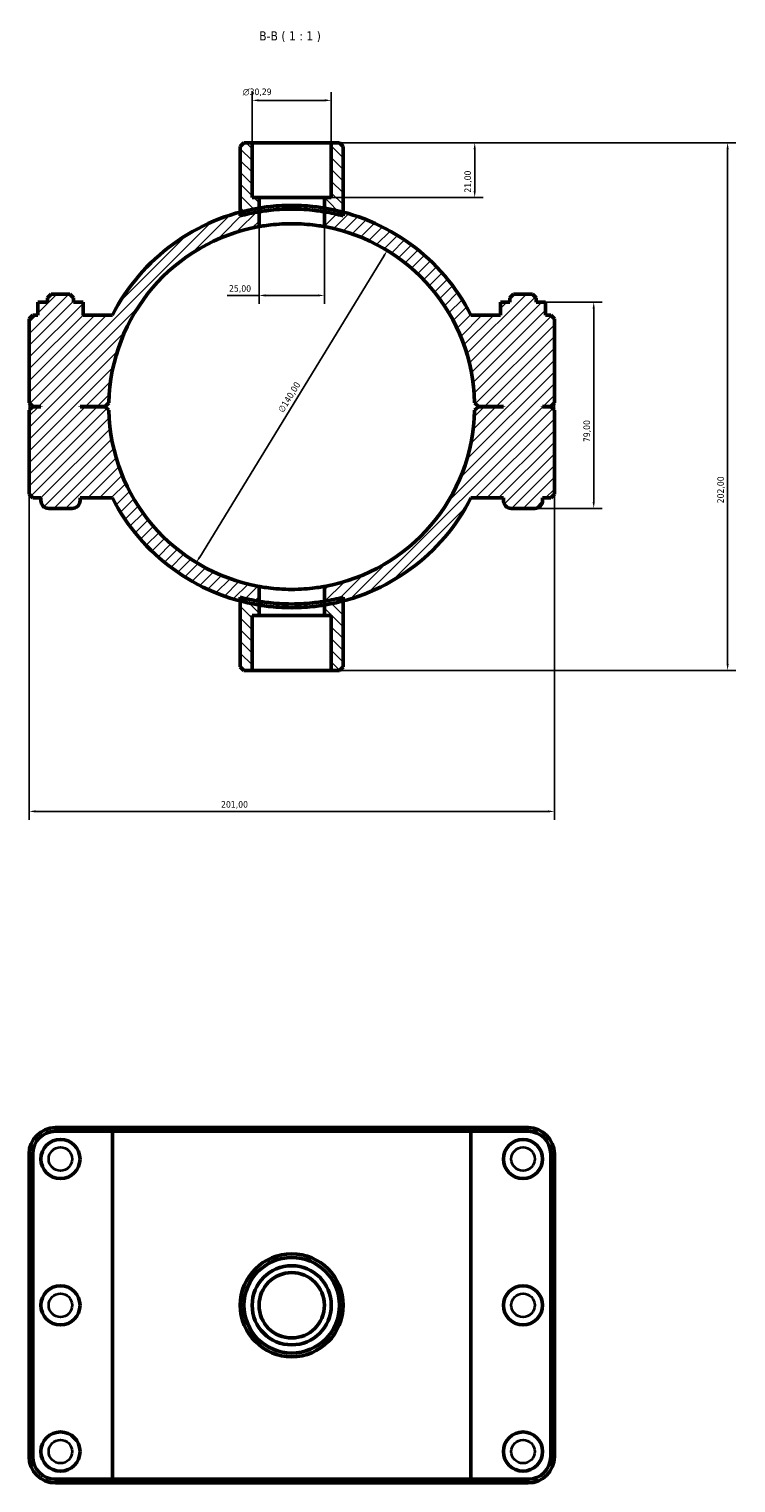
# Model space of a CAD drawing. Header units: millimetres. Extents: x 0 to 902, y -162 to 1184.
# Tile 6 of 6: x 326 to 596, y 627 to 1184. Entities that reach past the tile are written whole.
import ezdxf

# ---------------------------------------------------------------- set-up
doc = ezdxf.new("R2010")
doc.units = ezdxf.units.MM
for name, color, linetype, lineweight in [('Dimension (ISO)', 7, 'Continuous', 25), ('Hatch (ISO)', 7, 'Continuous', 18), ('Symbol (ISO)', 7, 'Continuous', 25), ('Visible (ISO)', 7, 'Continuous', 50), ('Visible Narrow (ISO)', 7, 'Continuous', 35)]:
    doc.layers.add(name, color=color, linetype=linetype, lineweight=lineweight)
doc.styles.add('Label Text (ISO)', font='tahoma.ttf')
doc.styles.add('Note Text (ISO)', font='tahoma.ttf')
doc.dimstyles.new('Default (ISO)', dxfattribs={"dimtxt": 2.5, "dimasz": 2.5, "dimexe": 3.175, "dimexo": 0, "dimgap": 0.762, "dimtad": 1, "dimrnd": 1e-08, "dimzin": 0, "dimtxsty": 'Note Text (ISO)', "dimcen": 0.09, "dimdle": 10, "dimclrd": 256, "dimclre": 256, "dimclrt": 232, "dimazin": 0, "dimtfac": 1.40208, "dimtmove": 0, "dimatfit": 3, "dimfxl": 1, "dimtolj": 1, "dimtzin": 0, "dimlwd": -1, "dimlwe": -1, "dimarcsym": 0})

# ---------------------------------------------------------------- blocks, each defined once
blk = doc.blocks.new('*D7')
at = {"layer": 'Defpoints', "color": 0, "transparency": 16777216}
for p in [(441.68, 1140.06), (439.03, 1119.06), (496.54, 1119.06)]:
    blk.add_point(p, dxfattribs=at)
at = {"layer": 'Dimension (ISO)', "transparency": 16777216}
for p, q in [((441.68, 1140.06), (499.72, 1140.06)), ((496.54, 1137.56), (496.54, 1121.56)), ((439.03, 1119.06), (499.72, 1119.06))]:
    blk.add_line(p, q, dxfattribs=at)
for points in [[(496.13, 1137.56), (496.96, 1137.56), (496.54, 1140.06)], [(496.13, 1121.56), (496.96, 1121.56), (496.54, 1119.06)]]:
    blk.add_solid(points, dxfattribs=at)
at = {"layer": 'Dimension (ISO)', "color": 232, "true_color": 0xca0064, "transparency": 16777216, "insert": (492.61, 1120.95), "char_height": 2.5, "attachment_point": 1, "rotation": 90, "style": 'Note Text (ISO)'}
blk.add_mtext('\\A1;21,00', dxfattribs=at)
blk = doc.blocks.new('*D8')
at = {"layer": 'Defpoints', "color": 0, "transparency": 16777216}
for p in [(411.39, 1156.27), (411.39, 1140.06), (441.68, 1140.06)]:
    blk.add_point(p, dxfattribs=at)
at = {"layer": 'Dimension (ISO)', "transparency": 16777216}
for p, q in [((411.39, 1140.06), (411.39, 1159.45)), ((441.68, 1140.06), (441.68, 1159.45)), ((439.18, 1156.27), (413.89, 1156.27))]:
    blk.add_line(p, q, dxfattribs=at)
for points in [[(413.89, 1156.69), (413.89, 1155.86), (411.39, 1156.27)], [(439.18, 1156.69), (439.18, 1155.86), (441.68, 1156.27)]]:
    blk.add_solid(points, dxfattribs=at)
at = {"layer": 'Dimension (ISO)', "color": 232, "true_color": 0xca0064, "transparency": 16777216, "insert": (407.8, 1160.8), "char_height": 2.5, "attachment_point": 1, "style": 'Note Text (ISO)'}
blk.add_mtext('\\A1;\\fAIGDT|b0|i0;\\H2.5000;\\ln\\fTahoma|b0|i0;\\H2.5000;30,29', dxfattribs=at)
blk = doc.blocks.new('*D9')
at = {"layer": 'Defpoints', "color": 0, "transparency": 16777216}
for p in [(463.06, 1098.78), (390, 979.3)]:
    blk.add_point(p, dxfattribs=at)
at = {"layer": 'Dimension (ISO)', "transparency": 16777216}
blk.add_line((391.31, 981.44), (461.76, 1096.64), dxfattribs=at)
blk.add_arc((426.53, 1039.04), 70.02, 55.9553, 79.7165, dxfattribs=at)
for points in [[(461.4, 1096.86), (462.11, 1096.43), (463.06, 1098.78)], [(390.95, 981.65), (391.66, 981.22), (390, 979.3)]]:
    blk.add_solid(points, dxfattribs=at)
at = {"layer": 'Dimension (ISO)', "color": 232, "true_color": 0xca0064, "transparency": 16777216, "insert": (421.13, 1037.82), "char_height": 2.5, "attachment_point": 1, "rotation": 58.5533, "style": 'Note Text (ISO)'}
blk.add_mtext('\\A1;∅140,00', dxfattribs=at)
blk = doc.blocks.new('*D10')
at = {"layer": 'Defpoints', "color": 0, "transparency": 16777216}
for p in [(523.66, 1079.06), (519.53, 1000.06), (542.08, 1000.06)]:
    blk.add_point(p, dxfattribs=at)
at = {"layer": 'Dimension (ISO)', "transparency": 16777216}
for p, q in [((523.66, 1079.06), (545.26, 1079.06)), ((542.08, 1076.56), (542.08, 1002.56)), ((519.53, 1000.06), (545.26, 1000.06))]:
    blk.add_line(p, q, dxfattribs=at)
for points in [[(541.66, 1076.56), (542.5, 1076.56), (542.08, 1079.06)], [(541.66, 1002.56), (542.5, 1002.56), (542.08, 1000.06)]]:
    blk.add_solid(points, dxfattribs=at)
at = {"layer": 'Dimension (ISO)', "color": 232, "true_color": 0xca0064, "transparency": 16777216, "insert": (538.15, 1025.44), "char_height": 2.5, "attachment_point": 1, "rotation": 90, "style": 'Note Text (ISO)'}
blk.add_mtext('\\A1;79,00', dxfattribs=at)
blk = doc.blocks.new('*D11')
at = {"layer": 'Defpoints', "color": 0, "transparency": 16777216}
for p in [(414.03, 1113.62), (439.03, 1113.62), (414.03, 1081.59)]:
    blk.add_point(p, dxfattribs=at)
at = {"layer": 'Dimension (ISO)', "transparency": 16777216}
for p, q in [((414.03, 1113.62), (414.03, 1078.41)), ((439.03, 1113.62), (439.03, 1078.41)), ((414.03, 1081.59), (401.78, 1081.59)), ((436.53, 1081.59), (416.53, 1081.59))]:
    blk.add_line(p, q, dxfattribs=at)
for points in [[(416.53, 1082), (416.53, 1081.17), (414.03, 1081.59)], [(436.53, 1082), (436.53, 1081.17), (439.03, 1081.59)]]:
    blk.add_solid(points, dxfattribs=at)
at = {"layer": 'Dimension (ISO)', "color": 232, "true_color": 0xca0064, "transparency": 16777216, "insert": (402.54, 1085.52), "char_height": 2.5, "attachment_point": 1, "style": 'Note Text (ISO)'}
blk.add_mtext('\\A1;25,00', dxfattribs=at)
blk = doc.blocks.new('*D12')
at = {"layer": 'Defpoints', "color": 0, "transparency": 16777216}
for p in [(441.68, 1140.06), (441.68, 938.06), (593.32, 938.06)]:
    blk.add_point(p, dxfattribs=at)
at = {"layer": 'Dimension (ISO)', "transparency": 16777216}
for p, q in [((441.68, 1140.06), (596.49, 1140.06)), ((593.32, 1137.56), (593.32, 940.56)), ((441.68, 938.06), (596.49, 938.06))]:
    blk.add_line(p, q, dxfattribs=at)
for points in [[(592.9, 1137.56), (593.73, 1137.56), (593.32, 1140.06)], [(592.9, 940.56), (593.73, 940.56), (593.32, 938.06)]]:
    blk.add_solid(points, dxfattribs=at)
at = {"layer": 'Dimension (ISO)', "color": 232, "true_color": 0xca0064, "transparency": 16777216, "insert": (589.38, 1002.01), "char_height": 2.5, "attachment_point": 1, "rotation": 90, "style": 'Note Text (ISO)'}
blk.add_mtext('\\A1;202,00', dxfattribs=at)
blk = doc.blocks.new('*D13')
at = {"layer": 'Defpoints', "color": 0, "transparency": 16777216}
for p in [(326.03, 1040.51), (527.03, 1040.51), (326.03, 884.07)]:
    blk.add_point(p, dxfattribs=at)
at = {"layer": 'Dimension (ISO)', "transparency": 16777216}
for p, q in [((326.03, 1040.51), (326.03, 880.9)), ((527.03, 1040.51), (527.03, 880.9)), ((524.53, 884.07), (328.53, 884.07))]:
    blk.add_line(p, q, dxfattribs=at)
for points in [[(328.53, 884.49), (328.53, 883.65), (326.03, 884.07)], [(524.53, 884.49), (524.53, 883.65), (527.03, 884.07)]]:
    blk.add_solid(points, dxfattribs=at)
at = {"layer": 'Dimension (ISO)', "color": 232, "true_color": 0xca0064, "transparency": 16777216, "insert": (399.48, 888.01), "char_height": 2.5, "attachment_point": 1, "style": 'Note Text (ISO)'}
blk.add_mtext('\\A1;201,00', dxfattribs=at)

msp = doc.modelspace()

# ---------------------------------------------------------------- hatches: boundary and pattern name
at = {"layer": 'Hatch (ISO)'}
h = msp.add_hatch(dxfattribs=at)
h.set_pattern_fill('ANSI31', color=256, scale=25.4, angle=90.00021, style=0)
h.set_pattern_definition([(135.0002, (0, 0), (-2.245056, -2.245072), [])])
edge = h.paths.add_edge_path()
edge.add_line((411.386, 1119.061), (411.386, 1140.061))
edge.add_line((411.386, 1140.061), (408.242, 1140.061))
edge.add_line((408.242, 1140.061), (406.842, 1138.661))
edge.add_line((406.842, 1138.661), (406.842, 1113.501))
edge.add_line((406.842, 1113.501), (406.842, 1112.052))
edge.add_ellipse((426.531, 1039.061), major_axis=(-19.689, 72.991), ratio=1, start_angle=354.42113, end_angle=360, ccw=False)
edge.add_line((414.031, 1113.62), (414.031, 1119.061))
edge.add_line((414.031, 1119.061), (411.386, 1119.061))
edge = h.paths.add_edge_path()
edge.add_line((441.677, 1140.061), (441.677, 1119.061))
edge.add_line((441.677, 1119.061), (439.031, 1119.061))
edge.add_line((439.031, 1119.061), (439.031, 1113.62))
edge.add_ellipse((426.531, 1039.061), major_axis=(12.5, 74.559), ratio=1, start_angle=354.42113, end_angle=360, ccw=False)
edge.add_line((446.22, 1112.052), (446.22, 1113.501))
edge.add_line((446.22, 1113.501), (446.22, 1138.661))
edge.add_line((446.22, 1138.661), (444.82, 1140.061))
edge.add_line((444.82, 1140.061), (441.677, 1140.061))
edge = h.paths.add_edge_path()
edge.add_line((414.031, 959.061), (414.031, 964.501))
edge.add_ellipse((426.531, 1039.061), major_axis=(-12.5, -74.559), ratio=1, start_angle=354.42113, end_angle=360, ccw=False)
edge.add_line((406.842, 966.07), (406.842, 964.621))
edge.add_line((406.842, 964.621), (406.842, 939.461))
edge.add_line((406.842, 939.461), (408.242, 938.061))
edge.add_line((408.242, 938.061), (411.386, 938.061))
edge.add_line((411.386, 938.061), (411.386, 959.061))
edge.add_line((411.386, 959.061), (414.031, 959.061))
edge = h.paths.add_edge_path()
edge.add_line((439.031, 964.501), (439.031, 959.061))
edge.add_line((439.031, 959.061), (441.677, 959.061))
edge.add_line((441.677, 959.061), (441.677, 938.061))
edge.add_line((441.677, 938.061), (444.82, 938.061))
edge.add_line((444.82, 938.061), (446.22, 939.461))
edge.add_line((446.22, 939.461), (446.22, 964.621))
edge.add_line((446.22, 964.621), (446.22, 966.07))
edge.add_ellipse((426.531, 1039.061), major_axis=(19.689, -72.991), ratio=1, start_angle=354.42113, end_angle=360, ccw=False)
h = msp.add_hatch(dxfattribs=at)
h.set_pattern_fill('ANSI31', color=256, scale=25.4, style=0)
h.set_pattern_definition([(45, (0, 0), (-2.245064, 2.245064), [])])
edge = h.paths.add_edge_path()
edge.add_line((525.631, 1039.111), (527.031, 1040.511))
edge.add_line((527.031, 1040.511), (527.031, 1072.661))
edge.add_line((527.031, 1072.661), (525.631, 1074.061))
edge.add_line((525.631, 1074.061), (523.665, 1074.061))
edge.add_line((523.665, 1074.061), (523.665, 1079.061))
edge.add_line((523.665, 1079.061), (520.031, 1079.061))
edge.add_line((520.031, 1079.061), (520.031, 1080.661))
edge.add_line((520.031, 1080.661), (518.631, 1082.061))
edge.add_line((518.631, 1082.061), (511.431, 1082.061))
edge.add_line((511.431, 1082.061), (510.031, 1080.661))
edge.add_line((510.031, 1080.661), (510.031, 1079.061))
edge.add_line((510.031, 1079.061), (506.398, 1079.061))
edge.add_line((506.398, 1079.061), (506.398, 1074.061))
edge.add_line((506.398, 1074.061), (495.117, 1074.061))
edge.add_ellipse((426.531, 1039.061), major_axis=(68.586, 35), ratio=1, start_angle=0, end_angle=48.14905)
edge.add_ellipse((426.531, 1039.061), major_axis=(19.689, 74.44), ratio=1, start_angle=0, end_angle=5.47265)
edge.add_line((439.031, 1115.039), (439.031, 1107.936))
edge.add_ellipse((426.531, 1039.061), major_axis=(12.5, 68.875), ratio=1, start_angle=281.47342, end_angle=360, ccw=False)
edge.add_line((496.516, 1040.511), (497.931, 1039.111))
edge.add_line((497.931, 1039.111), (507.531, 1039.111))
edge.add_line((507.531, 1039.111), (507.531, 1039.011))
edge.add_line((507.531, 1039.011), (497.931, 1039.011))
edge.add_line((497.931, 1039.011), (496.516, 1037.611))
edge.add_ellipse((426.531, 1039.061), major_axis=(69.985, -1.45), ratio=1, start_angle=281.47342, end_angle=360, ccw=False)
edge.add_line((439.031, 970.186), (439.031, 963.082))
edge.add_ellipse((426.531, 1039.061), major_axis=(12.5, -75.979), ratio=1, start_angle=0, end_angle=5.47265)
edge.add_ellipse((426.531, 1039.061), major_axis=(19.689, -74.44), ratio=1, start_angle=0, end_angle=48.14905)
edge.add_line((495.117, 1004.061), (507.531, 1004.061))
edge.add_line((507.531, 1004.061), (507.531, 1003.061))
edge.add_ellipse((510.531, 1003.061), major_axis=(-3, 0), ratio=1, start_angle=0, end_angle=90)
edge.add_line((510.531, 1000.061), (519.531, 1000.061))
edge.add_ellipse((519.531, 1003.061), major_axis=(0, -3), ratio=1, start_angle=0, end_angle=90)
edge.add_line((522.531, 1003.061), (522.531, 1004.061))
edge.add_line((522.531, 1004.061), (525.631, 1004.061))
edge.add_line((525.631, 1004.061), (527.031, 1005.461))
edge.add_line((527.031, 1005.461), (527.031, 1037.611))
edge.add_line((527.031, 1037.611), (525.631, 1039.011))
edge.add_line((525.631, 1039.011), (522.531, 1039.011))
edge.add_line((522.531, 1039.011), (522.531, 1039.111))
edge.add_line((522.531, 1039.111), (525.631, 1039.111))
edge = h.paths.add_edge_path()
edge.add_line((326.031, 1040.511), (327.431, 1039.111))
edge.add_line((327.431, 1039.111), (330.531, 1039.111))
edge.add_line((330.531, 1039.111), (330.531, 1039.011))
edge.add_line((330.531, 1039.011), (327.431, 1039.011))
edge.add_line((327.431, 1039.011), (326.031, 1037.611))
edge.add_line((326.031, 1037.611), (326.031, 1005.461))
edge.add_line((326.031, 1005.461), (327.431, 1004.061))
edge.add_line((327.431, 1004.061), (330.531, 1004.061))
edge.add_line((330.531, 1004.061), (330.531, 1003.061))
edge.add_ellipse((333.531, 1003.061), major_axis=(-3, 0), ratio=1, start_angle=0, end_angle=90)
edge.add_line((333.531, 1000.061), (342.531, 1000.061))
edge.add_ellipse((342.531, 1003.061), major_axis=(0, -3), ratio=1, start_angle=0, end_angle=90)
edge.add_line((345.531, 1003.061), (345.531, 1004.061))
edge.add_line((345.531, 1004.061), (357.946, 1004.061))
edge.add_ellipse((426.531, 1039.061), major_axis=(-68.586, -35), ratio=1, start_angle=0, end_angle=48.14905)
edge.add_ellipse((426.531, 1039.061), major_axis=(-19.689, -74.44), ratio=1, start_angle=0, end_angle=5.47265)
edge.add_line((414.031, 963.082), (414.031, 970.186))
edge.add_ellipse((426.531, 1039.061), major_axis=(-12.5, -68.875), ratio=1, start_angle=281.47342, end_angle=360, ccw=False)
edge.add_line((356.546, 1037.611), (355.131, 1039.011))
edge.add_line((355.131, 1039.011), (345.531, 1039.011))
edge.add_line((345.531, 1039.011), (345.531, 1039.111))
edge.add_line((345.531, 1039.111), (355.131, 1039.111))
edge.add_line((355.131, 1039.111), (356.546, 1040.511))
edge.add_ellipse((426.531, 1039.061), major_axis=(-69.985, 1.45), ratio=1, start_angle=281.47342, end_angle=360, ccw=False)
edge.add_line((414.031, 1107.936), (414.031, 1115.039))
edge.add_ellipse((426.531, 1039.061), major_axis=(-12.5, 75.979), ratio=1, start_angle=0, end_angle=5.47265)
edge.add_ellipse((426.531, 1039.061), major_axis=(-19.689, 74.44), ratio=1, start_angle=0, end_angle=48.14905)
edge.add_line((357.946, 1074.061), (346.665, 1074.061))
edge.add_line((346.665, 1074.061), (346.665, 1079.061))
edge.add_line((346.665, 1079.061), (343.031, 1079.061))
edge.add_line((343.031, 1079.061), (343.031, 1080.661))
edge.add_line((343.031, 1080.661), (341.631, 1082.061))
edge.add_line((341.631, 1082.061), (334.431, 1082.061))
edge.add_line((334.431, 1082.061), (333.031, 1080.661))
edge.add_line((333.031, 1080.661), (333.031, 1079.061))
edge.add_line((333.031, 1079.061), (329.398, 1079.061))
edge.add_line((329.398, 1079.061), (329.398, 1074.061))
edge.add_line((329.398, 1074.061), (327.431, 1074.061))
edge.add_line((327.431, 1074.061), (326.031, 1072.661))
edge.add_line((326.031, 1072.661), (326.031, 1040.511))

# ---------------------------------------------------------------- linework, layer by layer
at = {"layer": 'Visible (ISO)'}
for p, q in [((408.242, 1140.061), (406.842, 1138.661)), ((406.842, 1138.661), (406.842, 1112.052)), ((411.386, 1140.061), (408.242, 1140.061)), ((411.386, 1119.061), (411.386, 1140.061)), ((411.386, 1140.061), (441.677, 1140.061)), ((441.677, 1140.061), (441.677, 1119.061)), ((444.82, 1140.061), (441.677, 1140.061)), ((446.22, 1138.661), (444.82, 1140.061)), ((446.22, 1112.052), (446.22, 1138.661)), ((414.031, 1119.061), (411.386, 1119.061)), ((414.031, 1113.62), (414.031, 1119.061)), ((414.031, 1119.061), (439.031, 1119.061)), ((441.677, 1119.061), (439.031, 1119.061)), ((439.031, 1119.061), (439.031, 1113.62)), ((414.031, 1107.936), (414.031, 1115.039)), ((439.031, 1115.039), (439.031, 1107.936)), ((334.431, 1082.061), (333.031, 1080.661)), ((333.031, 1080.661), (333.031, 1079.061)), ((341.631, 1082.061), (334.431, 1082.061)), ((343.031, 1080.661), (341.631, 1082.061)), ((343.031, 1079.061), (343.031, 1080.661)), ((511.431, 1082.061), (510.031, 1080.661)), ((510.031, 1080.661), (510.031, 1079.061)), ((518.631, 1082.061), (511.431, 1082.061)), ((520.031, 1080.661), (518.631, 1082.061)), ((520.031, 1079.061), (520.031, 1080.661)), ((329.371, 1079.061), (329.398, 1079.061)), ((329.371, 1074.061), (329.371, 1079.061)), ((333.031, 1079.061), (329.398, 1079.061)), ((329.398, 1079.061), (329.398, 1074.061)), ((346.665, 1079.061), (343.031, 1079.061)), ((346.665, 1074.061), (346.665, 1079.061)), ((346.665, 1079.061), (346.691, 1079.061)), ((346.691, 1074.061), (346.691, 1079.061)), ((506.398, 1079.061), (506.371, 1079.061)), ((506.371, 1074.061), (506.371, 1079.061)), ((510.031, 1079.061), (506.398, 1079.061)), ((506.398, 1079.061), (506.398, 1074.061)), ((523.665, 1079.061), (520.031, 1079.061)), ((523.665, 1074.061), (523.665, 1079.061)), ((523.691, 1079.061), (523.665, 1079.061)), ((523.691, 1074.061), (523.691, 1079.061)), ((327.431, 1074.061), (326.031, 1072.661)), ((326.031, 1072.661), (326.031, 1040.511)), ((329.398, 1074.061), (327.431, 1074.061)), ((357.946, 1074.061), (346.665, 1074.061)), ((506.398, 1074.061), (495.117, 1074.061)), ((525.631, 1074.061), (523.665, 1074.061)), ((527.031, 1072.661), (525.631, 1074.061)), ((527.031, 1040.511), (527.031, 1072.661)), ((326.031, 1040.511), (327.431, 1039.111)), ((327.431, 1039.011), (326.031, 1037.611)), ((326.031, 1037.611), (326.031, 1005.461)), ((327.431, 1039.111), (330.531, 1039.111)), ((330.531, 1039.011), (327.431, 1039.011)), ((330.531, 1039.111), (330.531, 1039.011)), ((345.531, 1039.011), (345.531, 1039.111)), ((345.531, 1039.111), (355.131, 1039.111)), ((355.131, 1039.011), (345.531, 1039.011)), ((355.131, 1039.111), (356.546, 1040.511)), ((356.546, 1037.611), (355.131, 1039.011)), ((496.516, 1040.511), (497.931, 1039.111)), ((497.931, 1039.011), (496.516, 1037.611)), ((497.931, 1039.111), (507.531, 1039.111)), ((507.531, 1039.011), (497.931, 1039.011)), ((507.531, 1039.111), (507.531, 1039.011)), ((522.531, 1039.011), (522.531, 1039.111)), ((522.531, 1039.111), (525.631, 1039.111)), ((525.631, 1039.011), (522.531, 1039.011)), ((525.631, 1039.111), (527.031, 1040.511)), ((527.031, 1037.611), (525.631, 1039.011)), ((527.031, 1005.461), (527.031, 1037.611)), ((326.031, 1005.461), (327.431, 1004.061)), ((327.431, 1004.061), (330.531, 1004.061)), ((330.531, 1004.061), (330.531, 1003.061)), ((345.531, 1003.061), (345.531, 1004.061)), ((345.531, 1004.061), (357.946, 1004.061)), ((495.117, 1004.061), (507.531, 1004.061)), ((507.531, 1004.061), (507.531, 1003.061)), ((522.531, 1003.061), (522.531, 1004.061)), ((522.531, 1004.061), (525.631, 1004.061)), ((525.631, 1004.061), (527.031, 1005.461)), ((333.531, 1000.061), (342.531, 1000.061)), ((510.531, 1000.061), (519.531, 1000.061)), ((414.031, 963.082), (414.031, 970.186)), ((439.031, 970.186), (439.031, 963.082)), ((406.842, 966.07), (406.842, 939.461)), ((414.031, 959.061), (414.031, 964.501)), ((439.031, 964.501), (439.031, 959.061)), ((446.22, 939.461), (446.22, 966.07)), ((411.386, 938.061), (411.386, 959.061)), ((411.386, 959.061), (414.031, 959.061)), ((439.031, 959.061), (414.031, 959.061)), ((439.031, 959.061), (441.677, 959.061)), ((441.677, 959.061), (441.677, 938.061)), ((406.842, 939.461), (408.242, 938.061)), ((408.242, 938.061), (411.386, 938.061)), ((441.677, 938.061), (411.386, 938.061)), ((441.677, 938.061), (444.82, 938.061)), ((444.82, 938.061), (446.22, 939.461)), ((358.808, 763.001), (336.081, 763.001)), ((358.808, 763.001), (494.254, 763.001)), ((516.981, 763.001), (494.254, 763.001)), ((336.081, 761.601), (357.946, 761.601)), ((495.117, 761.601), (357.946, 761.601)), ((357.946, 628.401), (357.946, 761.601)), ((495.117, 761.601), (516.981, 761.601)), ((495.117, 628.401), (495.117, 761.601)), ((326.031, 752.951), (326.031, 637.051)), ((327.431, 637.051), (327.431, 752.951)), ((525.631, 752.951), (525.631, 637.051)), ((527.031, 637.051), (527.031, 752.951)), ((357.946, 628.401), (336.081, 628.401)), ((336.081, 627.001), (358.808, 627.001)), ((357.946, 628.401), (495.117, 628.401)), ((494.254, 627.001), (358.808, 627.001)), ((494.254, 627.001), (516.981, 627.001)), ((516.981, 628.401), (495.117, 628.401))]:
    msp.add_line(p, q, dxfattribs=at)
for centre, radius in [((338.031, 751.001), 7.5), ((515.031, 751.001), 7.5), ((426.531, 695.001), 19.689), ((426.531, 695.001), 18.289), ((426.531, 695.001), 15.146), ((426.531, 695.001), 12.5), ((338.031, 695.001), 7.5), ((515.031, 695.001), 7.5), ((338.031, 639.001), 7.5), ((515.031, 639.001), 7.5)]:
    msp.add_circle(centre, radius, dxfattribs=at)
for centre, radius, start, end in [((426.531, 1039.061), 77, 99.34261, 152.96431), ((426.531, 1039.061), 75.6, 99.51721, 105.09608), ((426.531, 1039.061), 77, 27.03569, 80.65739), ((426.531, 1039.061), 75.6, 74.90392, 80.48279), ((426.531, 1039.061), 70, 100.28656, 178.81314), ((426.531, 1039.061), 70, 1.18686, 79.71344), ((426.531, 1039.061), 70, 181.18686, 259.71344), ((426.531, 1039.061), 70, 280.28656, 358.81314), ((333.531, 1003.061), 3, 180, 270), ((342.531, 1003.061), 3, 270, 0), ((426.531, 1039.061), 77, 207.03569, 260.65739), ((426.531, 1039.061), 77, 279.34261, 332.96431), ((510.531, 1003.061), 3, 180, 270), ((519.531, 1003.061), 3, 270, 0), ((426.531, 1039.061), 75.6, 254.90392, 260.48279), ((426.531, 1039.061), 75.6, 279.51721, 285.09608), ((336.081, 752.951), 10.05, 90, 180), ((516.981, 752.951), 10.05, 0, 90), ((336.081, 752.951), 8.65, 90, 180), ((516.981, 752.951), 8.65, 0, 90), ((336.081, 637.051), 10.05, 180, 270), ((336.081, 637.051), 8.65, 180, 270), ((516.981, 637.051), 10.05, 270, 0), ((516.981, 637.051), 8.65, 270, 0)]:
    msp.add_arc(centre, radius, start, end, dxfattribs=at)
for points, knots in [([(414.031, 1115.039), (414.031, 1115.039), (414.346, 1115.093), (415.623, 1115.287), (416.584, 1115.424), (418.801, 1115.68), (420.204, 1115.816), (423.283, 1116.008), (424.959, 1116.061), (428.104, 1116.061), (429.779, 1116.008), (432.858, 1115.816), (434.262, 1115.68), (436.478, 1115.424), (437.44, 1115.287), (438.716, 1115.093), (439.031, 1115.039), (439.031, 1115.039)], [3.7740522, 3.7740522, 3.7740522, 3.7740522, 4.2458144, 4.2458144, 4.7175766, 4.7175766, 5.1893275, 5.1893275, 5.6610783, 5.6610783, 6.1328292, 6.1328292, 6.6045801, 6.6045801, 7.0763423, 7.0763423, 7.5481045, 7.5481045, 7.5481045, 7.5481045]), ([(414.031, 1113.62), (414.031, 1113.62), (414.346, 1113.675), (415.623, 1113.872), (416.584, 1114.012), (418.801, 1114.273), (420.204, 1114.411), (423.283, 1114.607), (424.959, 1114.661), (428.104, 1114.661), (429.779, 1114.607), (432.858, 1114.411), (434.262, 1114.273), (436.478, 1114.012), (437.44, 1113.872), (438.716, 1113.675), (439.031, 1113.62), (439.031, 1113.62)], [0, 0, 0, 0, 0.4717967, 0.4717967, 0.9435933, 0.9435933, 1.4153778, 1.4153778, 1.8871622, 1.8871622, 2.3589467, 2.3589467, 2.8307311, 2.8307311, 3.3025278, 3.3025278, 3.7743244, 3.7743244, 3.7743244, 3.7743244]), ([(439.031, 1107.936), (439.031, 1107.936), (438.716, 1107.995), (437.439, 1108.209), (436.478, 1108.359), (434.262, 1108.641), (432.859, 1108.791), (429.78, 1109.002), (428.104, 1109.061), (424.958, 1109.061), (423.282, 1109.002), (420.204, 1108.791), (418.8, 1108.641), (416.584, 1108.359), (415.623, 1108.209), (414.346, 1107.995), (414.031, 1107.936), (414.031, 1107.936)], [0, 0, 0, 0, 0.4719564, 0.4719564, 0.9439129, 0.9439129, 1.4158527, 1.4158527, 1.8877924, 1.8877924, 2.3597322, 2.3597322, 2.831672, 2.831672, 3.3036284, 3.3036284, 3.7755849, 3.7755849, 3.7755849, 3.7755849]), ([(414.031, 970.186), (414.031, 970.186), (414.346, 970.126), (415.623, 969.913), (416.584, 969.762), (418.8, 969.48), (420.204, 969.33), (423.282, 969.119), (424.958, 969.061), (428.104, 969.061), (429.78, 969.119), (432.859, 969.33), (434.262, 969.48), (436.478, 969.762), (437.439, 969.913), (438.716, 970.126), (439.031, 970.186), (439.031, 970.186)], [0, 0, 0, 0, 0.4719564, 0.4719564, 0.9439129, 0.9439129, 1.4158527, 1.4158527, 1.8877924, 1.8877924, 2.3597322, 2.3597322, 2.831672, 2.831672, 3.3036284, 3.3036284, 3.7755849, 3.7755849, 3.7755849, 3.7755849]), ([(414.031, 964.501), (414.031, 964.501), (414.346, 964.446), (415.623, 964.249), (416.584, 964.11), (418.801, 963.849), (420.204, 963.71), (423.283, 963.515), (424.959, 963.461), (428.104, 963.461), (429.779, 963.515), (432.858, 963.71), (434.262, 963.849), (436.478, 964.11), (437.44, 964.249), (438.716, 964.446), (439.031, 964.501), (439.031, 964.501)], [3.7743244, 3.7743244, 3.7743244, 3.7743244, 4.2461211, 4.2461211, 4.7179177, 4.7179177, 5.1897022, 5.1897022, 5.6614866, 5.6614866, 6.1332711, 6.1332711, 6.6050555, 6.6050555, 7.0768522, 7.0768522, 7.5486488, 7.5486488, 7.5486488, 7.5486488]), ([(439.031, 963.082), (439.031, 963.082), (438.716, 963.028), (437.44, 962.835), (436.478, 962.698), (434.262, 962.442), (432.858, 962.306), (429.779, 962.114), (428.104, 962.061), (424.959, 962.061), (423.283, 962.114), (420.204, 962.306), (418.801, 962.442), (416.584, 962.698), (415.623, 962.835), (414.346, 963.028), (414.031, 963.082), (414.031, 963.082)], [3.7740522, 3.7740522, 3.7740522, 3.7740522, 4.2458144, 4.2458144, 4.7175766, 4.7175766, 5.1893275, 5.1893275, 5.6610783, 5.6610783, 6.1328292, 6.1328292, 6.6045801, 6.6045801, 7.0763423, 7.0763423, 7.5481045, 7.5481045, 7.5481045, 7.5481045])]:
    msp.add_open_spline(points, degree=3, knots=knots, dxfattribs=at)
for points in [[(358.808, 763.001), (358.519, 762.535), (358.232, 762.068), (357.946, 761.601)], [(494.254, 763.001), (494.543, 762.535), (494.831, 762.068), (495.117, 761.601)], [(358.808, 627.001), (358.519, 627.467), (358.232, 627.934), (357.946, 628.401)], [(494.254, 627.001), (494.543, 627.467), (494.831, 627.934), (495.117, 628.401)]]:
    msp.add_open_spline(points, degree=3, dxfattribs=at)
at = {"layer": 'Visible Narrow (ISO)'}
for p, q in [((336.081, 761.671), (336.081, 762.931)), ((516.981, 761.671), (516.981, 762.931)), ((327.361, 752.951), (326.101, 752.951)), ((525.701, 752.951), (526.961, 752.951)), ((327.361, 637.051), (326.101, 637.051)), ((525.701, 637.051), (526.961, 637.051)), ((336.081, 628.331), (336.081, 627.071)), ((516.981, 628.331), (516.981, 627.071))]:
    msp.add_line(p, q, dxfattribs=at)
for centre in [(338.031, 751.001), (515.031, 751.001), (338.031, 695.001), (515.031, 695.001), (338.031, 639.001), (515.031, 639.001)]:
    msp.add_circle(centre, 4.5, dxfattribs=at)

# ---------------------------------------------------------------- texts
at = {"layer": 'Symbol (ISO)', "insert": (414.092, 1178.561), "char_height": 3.5, "attachment_point": 7, "style": 'Label Text (ISO)'}
msp.add_mtext('B-B ( 1 : 1 )', dxfattribs=at)

# ---------------------------------------------------------------- dimensions: what is measured, and where the dimension line sits
at = {"layer": 'Dimension (ISO)'}
dim = msp.add_linear_dim(base=(411.386, 1156.274), p1=(441.677, 1140.061), p2=(411.386, 1140.061), angle=180, text='\\fAIGDT|b0|i0;\\H2.5000;\\ln\\fTahoma|b0|i0;\\H2.5000;<>', dimstyle='Default (ISO)', override={"dimdec": 2, "dimtp": 0, "dimtm": 0, "dimtdec": 2, "dimtofl": 0, "dimatfit": 1}, dxfattribs=at)
dim.commit()
dim.dimension.update_dxf_attribs({"geometry": '*D8', "text_midpoint": (413.349, 1156.274), "dimtype": 160})
for base, p1, p2, angle, picture, middle in [((496.545, 1119.061), (441.677, 1140.061), (439.031, 1119.061), 90, '*D7', (496.545, 1125.061)), ((593.315, 938.061), (441.677, 1140.061), (441.677, 938.061), 90, '*D12', (593.315, 1007.061)), ((542.08, 1000.061), (523.665, 1079.061), (519.531, 1000.061), 270, '*D10', (542.08, 1029.561))]:
    dim = msp.add_linear_dim(base=base, p1=p1, p2=p2, angle=angle, dimstyle='Default (ISO)', override={"dimdec": 2, "dimtp": 0, "dimtm": 0, "dimtdec": 2, "dimtofl": 0, "dimatfit": 1}, dxfattribs=at)
    dim.commit()
    dim.dimension.update_dxf_attribs({"geometry": picture, "text_midpoint": middle, "dimtype": 160})
for base, p1, p2, override, picture, middle in [((414.031, 1081.585), (439.031, 1113.62), (414.031, 1113.62), {"dimdec": 2, "dimtp": 0, "dimtm": 0, "dimtdec": 2, "dimtofl": 0, "dimatfit": 2}, '*D11', (406.656, 1081.585)), ((326.031, 884.071), (527.031, 1040.511), (326.031, 1040.511), {"dimdec": 2, "dimtp": 0, "dimtm": 0, "dimtdec": 2, "dimtofl": 0, "dimatfit": 1}, '*D13', (404.531, 884.071))]:
    dim = msp.add_linear_dim(base=base, p1=p1, p2=p2, dimstyle='Default (ISO)', override=override, dxfattribs=at)
    dim.commit()
    dim.dimension.update_dxf_attribs({"geometry": picture, "text_midpoint": middle, "dimtype": 160})
dim = msp.add_diameter_dim_2p(p1=(390.001, 979.304), p2=(463.061, 1098.776), dimstyle='Default (ISO)', override={"dimdec": 2, "dimlfac": 0.999707, "dimtp": 0, "dimtm": 0, "dimtdec": 2, "dimatfit": 2}, dxfattribs=at)
dim.commit()
dim.dimension.update_dxf_attribs({"geometry": '*D9', "text_midpoint": (427.873, 1041.234), "dimtype": 163})

doc.saveas('drawing.dxf')
